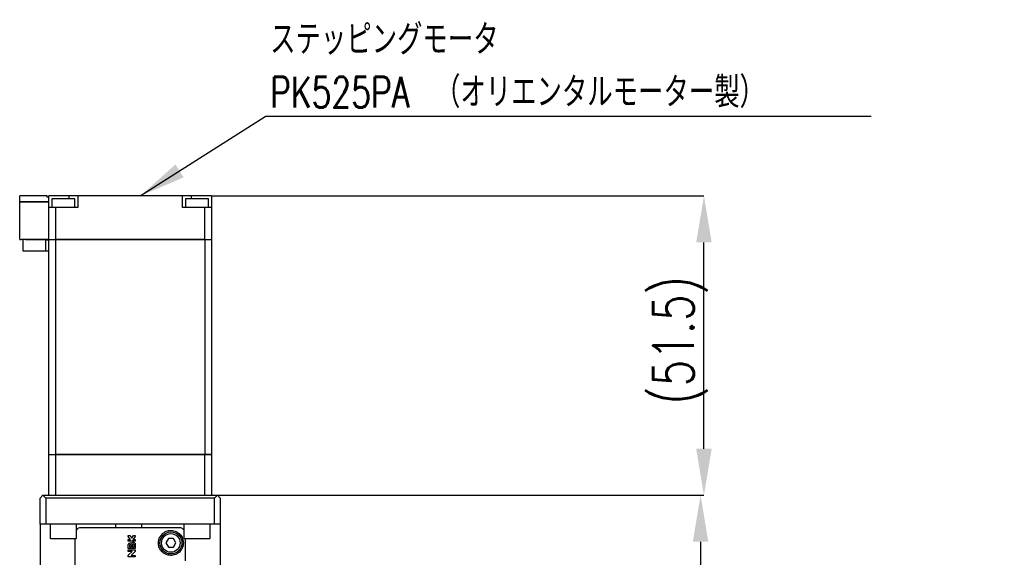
# Model space of a CAD drawing. Header units: millimetres. Extents: x 0 to 354, y -2 to 231.
# Tile 13 of 13: x 256 to 341, y 179 to 226. Entities that reach past the tile are written whole.
import ezdxf

# ---------------------------------------------------------------- set-up
doc = ezdxf.new("R2010")
doc.units = ezdxf.units.MM
doc.layers.add('SLD-0', color=7, linetype='Continuous')
doc.styles.add('SLDTEXTSTYLE1', font='TXT', dxfattribs={"width": 0.75, "bigfont": 'bigfont'})
doc.styles.get("Standard").update_dxf_attribs({"font": 'arial.ttf'})
doc.dimstyles.new('SLDDIMSTYLE1', dxfattribs={"dimtxt": 3.5, "dimasz": 4, "dimexe": 0, "dimexo": 0.0625, "dimgap": 0.875, "dimtad": 1, "dimdec": 1, "dimlfac": 2, "dimrnd": 1e-09, "dimzin": 12, "dimdsep": 46, "dimtxsty": 'SLDTEXTSTYLE1', "dimsah": 1, "dimcen": 0.09, "dimadec": 0, "dimazin": 3, "dimtfac": 1, "dimtdec": 1, "dimtofl": 0, "dimtmove": 0, "dimatfit": 3, "dimfxl": 1, "dimfrac": 2, "dimtolj": 1, "dimtzin": 12, "dimarcsym": 0})
doc.dimstyles.new('SLDDIMSTYLE7', dxfattribs={"dimtxt": 3.5, "dimasz": 4, "dimexe": 0, "dimexo": 0.0625, "dimgap": 0.875, "dimtad": 1, "dimlfac": 2, "dimrnd": 1e-09, "dimzin": 12, "dimdsep": 46, "dimtxsty": 'SLDTEXTSTYLE1', "dimsah": 1, "dimcen": 0.09, "dimadec": 0, "dimazin": 3, "dimtfac": 1, "dimtofl": 0, "dimtmove": 0, "dimatfit": 3, "dimfxl": 1, "dimfrac": 2, "dimtolj": 1, "dimtzin": 12, "dimarcsym": 0})
doc.dimstyles.new('SLDDIMSTYLE8', dxfattribs={"dimtxt": 0.18, "dimasz": 4, "dimexe": 0, "dimexo": 0.0625, "dimgap": 0, "dimtad": 0, "dimtih": 1, "dimtoh": 1, "dimdec": 0, "dimrnd": 1e-09, "dimzin": 0, "dimdsep": 46, "dimtxsty": 'Standard', "dimsah": 1, "dimcen": 0.09, "dimadec": 0, "dimazin": 0, "dimtfac": 4, "dimtdec": 0, "dimtofl": 0, "dimtmove": 0, "dimatfit": 3, "dimfxl": 1, "dimfrac": 2, "dimtolj": 1, "dimtzin": 0, "dimarcsym": 0})

# ---------------------------------------------------------------- blocks, each defined once
blk = doc.blocks.new('*D51')
at = {"layer": 'Defpoints', "color": 0, "transparency": 16777216}
for p in [(273.425, 184.61), (272.675, 112.11), (314.976, 112.11)]:
    blk.add_point(p, dxfattribs=at)
at = {"layer": 'SLD-0', "color": 0, "lineweight": -2, "transparency": 16777216}
for p, q in [((273.487, 184.61), (314.976, 184.61)), ((314.976, 180.61), (314.976, 116.11)), ((272.737, 112.11), (314.976, 112.11))]:
    blk.add_line(p, q, dxfattribs=at)
at = {"layer": 'SLD-0', "color": 0, "transparency": 16777216}
for points in [[(314.309, 180.61), (315.643, 180.61), (314.976, 184.61)], [(314.309, 116.11), (315.643, 116.11), (314.976, 112.11)]]:
    blk.add_solid(points, dxfattribs=at)
at = {"layer": 'SLD-0', "color": 0, "transparency": 16777216, "insert": (310.601, 149.682), "char_height": 3.5, "attachment_point": 2, "rotation": 90, "style": 'SLDTEXTSTYLE1'}
blk.add_mtext('\\A1;145', dxfattribs=at)
blk = doc.blocks.new('*D52')
at = {"layer": 'Defpoints', "color": 0, "transparency": 16777216}
for p in [(272.925, 210.36), (315.266, 210.36), (273.425, 184.61)]:
    blk.add_point(p, dxfattribs=at)
at = {"layer": 'SLD-0', "color": 0, "lineweight": -2, "transparency": 16777216}
for p, q in [((272.987, 210.36), (315.266, 210.36)), ((315.266, 188.61), (315.266, 206.36)), ((273.487, 184.61), (315.266, 184.61))]:
    blk.add_line(p, q, dxfattribs=at)
at = {"layer": 'SLD-0', "color": 0, "transparency": 16777216}
for points in [[(314.599, 206.36), (315.932, 206.36), (315.266, 210.36)], [(314.599, 188.61), (315.932, 188.61), (315.266, 184.61)]]:
    blk.add_solid(points, dxfattribs=at)
at = {"layer": 'SLD-0', "color": 0, "transparency": 16777216, "insert": (310.891, 197.928), "char_height": 3.5, "attachment_point": 2, "rotation": 90, "style": 'SLDTEXTSTYLE1'}
blk.add_mtext('\\A1;(51.5)', dxfattribs=at)
blk = doc.blocks.new('SW_NOTE_0_41')
at = {"layer": 'SLD-0', "color": 0}
blk.add_line((52.13, 0), (0, 0), dxfattribs=at)
at = {"layer": 'SLD-0', "color": 0, "attachment_point": 1, "style": 'SLDTEXTSTYLE1'}
for s, insert, char_height in [('ステッピングモータ', (0.439, 7.941), 2.6458), ('PK525PA\u3000（オリエンタルモーター製）', (0.439, 3.413), 2.64583)]:
    blk.add_mtext(s, dxfattribs=dict(at, insert=insert, char_height=char_height))

msp = doc.modelspace()

# ---------------------------------------------------------------- linework, layer by layer
at = {"color": 7, "linetype": 'Continuous', "lineweight": 25}
for p, q in [((256.42458552, 209.85966979), (256.42458552, 210.35966979)), ((256.56412205, 210.35966979), (256.42458552, 210.35966979)), ((258.77458552, 210.35966979), (256.56412205, 210.35966979)), ((258.77458552, 210.25966979), (258.77458552, 210.35966979)), ((258.92458552, 210.25966979), (258.77458552, 210.25966979)), ((258.92458552, 209.35966979), (258.92458552, 210.35966979)), ((260.67458552, 210.35966979), (258.92458552, 210.35966979)), ((259.17458552, 210.10966979), (259.17458552, 209.35966979)), ((261.17458552, 210.10966979), (259.17458552, 210.10966979)), ((260.67458552, 210.10966979), (260.67458552, 210.35966979)), ((261.42458552, 210.35966979), (260.67458552, 210.35966979)), ((261.17458552, 209.35966979), (261.17458552, 210.10966979)), ((261.42458552, 210.35966979), (261.42458552, 209.35966979)), ((270.42458552, 210.35966979), (261.42458552, 210.35966979)), ((270.42458552, 209.35966979), (270.42458552, 210.35966979)), ((271.17458552, 210.35966979), (270.42458552, 210.35966979)), ((270.67458552, 210.10966979), (270.67458552, 209.35966979)), ((272.67458552, 210.10966979), (270.67458552, 210.10966979)), ((271.17458552, 210.35966979), (271.17458552, 210.10966979)), ((272.92458552, 210.35966979), (271.17458552, 210.35966979)), ((272.67458552, 209.35966979), (272.67458552, 210.10966979)), ((272.92458552, 210.35966979), (272.92458552, 209.35966979)), ((256.56412205, 209.85966979), (256.42458552, 209.85966979)), ((256.42458552, 206.60966979), (256.42458552, 209.83466979)), ((256.56412205, 209.83466979), (256.42458552, 209.83466979)), ((256.44958552, 209.85966979), (256.44958552, 209.83466979)), ((258.92458552, 209.85966979), (256.56412205, 209.85966979)), ((258.92458552, 209.83466979), (256.56412205, 209.83466979)), ((258.92458552, 206.60966979), (258.92458552, 209.35966979)), ((259.50196923, 209.35966979), (258.92458552, 209.35966979)), ((259.50196923, 209.35966979), (259.50196923, 206.60966979)), ((261.42458552, 209.35966979), (259.50196923, 209.35966979)), ((272.34720181, 209.35966979), (270.42458552, 209.35966979)), ((272.34720181, 206.60966979), (272.34720181, 209.35966979)), ((272.92458552, 209.35966979), (272.34720181, 209.35966979)), ((272.92458552, 209.35966979), (272.92458552, 206.60966979)), ((256.42458552, 206.60966979), (256.56412205, 206.60966979)), ((258.92458552, 206.60966979), (256.56412205, 206.60966979)), ((256.72458552, 205.60966979), (256.72458552, 206.60966979)), ((256.92458552, 206.60966979), (256.92458552, 206.58466979)), ((258.92458552, 206.60966979), (259.50196923, 206.60966979)), ((258.92958552, 206.60966979), (258.92958552, 206.58466979)), ((272.34720181, 206.60966979), (259.50196923, 206.60966979)), ((259.50391577, 206.58466979), (259.50391577, 206.60966979)), ((272.34525527, 206.60966979), (272.34525527, 206.58466979)), ((272.34720181, 206.60966979), (272.92458552, 206.60966979)), ((272.91958552, 206.58466979), (272.91958552, 206.60966979)), ((258.67458552, 206.58466979), (256.92458552, 206.58466979)), ((258.67458552, 205.60966979), (258.67458552, 206.58466979)), ((258.67458552, 206.58466979), (258.92458552, 206.58466979)), ((258.92458552, 188.10966979), (258.92458552, 206.58466979)), ((259.50196923, 206.58466979), (258.92458552, 206.58466979)), ((259.50196923, 206.58466979), (259.50196923, 188.10966979)), ((272.34720181, 206.58466979), (259.50196923, 206.58466979)), ((272.34720181, 206.58466979), (272.34720181, 188.10966979)), ((272.92458552, 206.58466979), (272.34720181, 206.58466979)), ((272.92458552, 206.58466979), (272.92458552, 188.10966979)), ((258.67458552, 205.60966979), (256.72458552, 205.60966979)), ((258.92458552, 205.60966979), (258.67458552, 205.60966979)), ((258.92458552, 188.10966979), (259.50196923, 188.10966979)), ((258.92458552, 184.60966979), (258.92458552, 188.08466979)), ((259.50196923, 188.08466979), (258.92458552, 188.08466979)), ((258.92958552, 188.10966979), (258.92958552, 188.08466979)), ((272.34720181, 188.10966979), (259.50196923, 188.10966979)), ((259.50196923, 188.08466979), (259.50196923, 184.60966979)), ((272.34720181, 188.08466979), (259.50196923, 188.08466979)), ((259.50391577, 188.08466979), (259.50391577, 188.10966979)), ((272.34525527, 188.10966979), (272.34525527, 188.08466979)), ((272.92458552, 188.10966979), (272.34720181, 188.10966979)), ((272.34720181, 184.60966979), (272.34720181, 188.08466979)), ((272.92458552, 188.08466979), (272.34720181, 188.08466979)), ((272.91958552, 188.08466979), (272.91958552, 188.10966979)), ((272.92458552, 188.08466979), (272.92458552, 184.60966979)), ((258.17458552, 184.35966979), (258.42458552, 184.60966979)), ((258.42458552, 184.60966979), (258.67458552, 184.35966979)), ((258.42458552, 184.60966979), (273.42458552, 184.60966979)), ((259.50196923, 184.60966979), (272.34720181, 184.60966979)), ((273.17458552, 184.35966979), (273.42458552, 184.60966979)), ((273.42458552, 184.60966979), (273.67458552, 184.35966979)), ((258.17458552, 182.10966979), (258.17458552, 184.35966979)), ((258.67458552, 184.35966979), (258.67458552, 182.10966979)), ((273.17458552, 184.35966979), (258.67458552, 184.35966979)), ((273.17458552, 182.10966979), (273.17458552, 184.35966979)), ((273.67458552, 184.35966979), (273.67458552, 182.10966979)), ((258.67458552, 182.10966979), (258.17458552, 182.10966979)), ((258.17458552, 182.10966979), (258.17458552, 176.10966979)), ((273.17458552, 182.10966979), (258.67458552, 182.10966979)), ((259.04958552, 182.10966979), (259.04958552, 180.92216979)), ((261.29958552, 180.92216979), (261.29958552, 182.10966979)), ((264.67458552, 182.10966979), (264.67458552, 181.80966979)), ((266.92458552, 181.80966979), (266.92458552, 182.10966979)), ((270.54958552, 182.10966979), (270.54958552, 180.92216979)), ((272.79958552, 180.92216979), (272.79958552, 182.10966979)), ((273.67458552, 182.10966979), (273.17458552, 182.10966979)), ((273.67458552, 182.10966979), (273.67458552, 176.10966979)), ((260.17458552, 180.85966979), (259.11208552, 180.85966979)), ((261.23708552, 180.85966979), (260.17458552, 180.85966979)), ((261.17458552, 180.85966979), (261.17458552, 177.33466979)), ((265.75558552, 181.14366979), (265.88558552, 181.14366979)), ((265.75558552, 181.09676871), (265.75558552, 181.14366979)), ((265.75558552, 180.79266979), (265.95491885, 180.79266979)), ((265.75558552, 180.66266979), (265.75558552, 180.79266979)), ((266.35358552, 180.66266979), (265.75558552, 180.66266979)), ((265.95491885, 180.79266979), (265.78241669, 181.01767261)), ((265.88558552, 181.14366979), (266.05458552, 180.92323501)), ((266.05458552, 180.92323501), (266.22358552, 181.14366979)), ((266.13258552, 180.14866979), (266.13258552, 180.38266979)), ((266.32675435, 181.01767261), (266.15425219, 180.79266979)), ((266.15425219, 180.79266979), (266.35358552, 180.79266979)), ((266.22358552, 181.14366979), (266.35358552, 181.14366979)), ((266.23658552, 180.38266979), (266.23658552, 180.14866979)), ((266.35358552, 181.14366979), (266.35358552, 181.09676871)), ((266.35358552, 180.79266979), (266.35358552, 180.66266979)), ((266.36658552, 180.38266979), (266.36658552, 180.01866979)), ((269.20807917, 180.88466979), (268.99157282, 180.50966979)), ((268.99157282, 180.50966979), (269.20807917, 180.13466979)), ((269.64109187, 180.88466979), (269.20807917, 180.88466979)), ((269.85759822, 180.50966979), (269.64109187, 180.88466979)), ((269.64109187, 180.13466979), (269.85759822, 180.50966979)), ((271.67458552, 180.85966979), (270.61208552, 180.85966979)), ((270.67221651, 178.95966979), (270.67221651, 180.85966979)), ((272.73708552, 180.85966979), (271.67458552, 180.85966979)), ((265.75558552, 180.01866979), (265.75558552, 180.31766979)), ((266.36658552, 180.01866979), (265.75558552, 180.01866979)), ((265.75558552, 179.90366979), (266.35358552, 179.90366979)), ((265.75558552, 179.77366979), (265.75558552, 179.90366979)), ((266.09358552, 179.77366979), (265.75558552, 179.77366979)), ((265.79366164, 179.47374591), (266.09358552, 179.77366979)), ((265.88558552, 180.14866979), (265.88558552, 180.31766979)), ((266.00258552, 180.14866979), (265.88558552, 180.14866979)), ((266.00258552, 180.31766979), (266.00258552, 180.14866979)), ((266.3155094, 179.73559367), (266.01558552, 179.43566979)), ((266.23658552, 180.14866979), (266.13258552, 180.14866979)), ((266.35358552, 179.90366979), (266.35358552, 179.82751755)), ((269.20807917, 180.13466979), (269.64109187, 180.13466979)), ((265.75558552, 179.30566979), (265.75558552, 179.38182203)), ((266.35358552, 179.30566979), (265.75558552, 179.30566979)), ((266.01558552, 179.43566979), (266.35358552, 179.43566979)), ((266.35358552, 179.43566979), (266.35358552, 179.30566979))]:
    msp.add_line(p, q, dxfattribs=at)
for radius in [0.95, 0.8]:
    msp.add_circle((269.42458552, 180.50966979), radius, dxfattribs=at)
for centre, radius, start, end in [((261.67458552, 181.30966979), 0.5, 90, 138.5903778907), ((259.11208552, 180.92216979), 0.0625, 180, 270), ((261.23708552, 180.92216979), 0.0625, 270, 0), ((270.61208552, 180.92216979), 0.0625, 180, 270), ((272.73708552, 180.92216979), 0.0625, 270.0000000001, 0)]:
    msp.add_arc(centre, radius, start, end, dxfattribs=at)
for points, knots in [([(270.17193764, 181.80966979), (270.14936277, 181.80966979), (270.10289208, 181.80966979), (269.84378684, 181.80966979), (269.43374855, 181.80966979), (268.86935646, 181.80966979), (268.1847202, 181.80966979), (267.42336095, 181.80966979), (266.63549506, 181.80966979), (265.84916222, 181.80966979), (265.06534724, 181.80966979), (264.28535399, 181.80966979), (263.53762318, 181.80966979), (262.87205649, 181.80966979), (262.33116464, 181.80966979), (261.9475208, 181.80966979), (261.71594412, 181.80966979), (261.68810796, 181.80966979), (261.67458552, 181.80966979)], [0, 0, 0, 0, 0.0583533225, 0.1201212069, 0.1843953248, 0.25, 0.3156046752, 0.3798787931, 0.4416466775, 0.5, 0.5583533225, 0.6201212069, 0.6843953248, 0.75, 0.8156046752, 0.8798787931, 0.9416466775, 1, 1, 1, 1]), ([(270.14265585, 181.30966979), (270.23037591, 181.21501629), (270.36195402, 181.07303818), (270.4555476, 180.83275963), (270.4897831, 180.67024691), (270.50153029, 180.54648902), (270.49781399, 180.41484652), (270.47546192, 180.26351803), (270.38900925, 179.98797878), (270.17195124, 179.69387295), (269.77948727, 179.45830955), (269.32933525, 179.41080779), (268.93725877, 179.52693524), (268.62872472, 179.75584283), (268.4217081, 180.06605418), (268.33591152, 180.41711339), (268.36044676, 180.74777984), (268.47390009, 181.04151668), (268.60767932, 181.21784194), (268.69202118, 181.29620348), (268.70651519, 181.30966979)], [0, 0, 0, 0, 0.0996168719, 0.1494230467, 0.1687992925, 0.1883862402, 0.2057477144, 0.2255227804, 0.262951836, 0.3806889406, 0.5060595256, 0.6053458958, 0.6803547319, 0.7395531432, 0.7991183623, 0.850262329, 0.896843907, 0.9426188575, 0.9901391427, 1, 1, 1, 1]), ([(268.70651519, 181.30966979), (268.77770467, 181.36346561), (268.98661466, 181.5213328), (269.33426403, 181.60616193), (269.79924863, 181.55927257), (270.03110765, 181.39074771), (270.14265585, 181.30966979)], [0, 0, 0, 0, 0.1409093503, 0.4135072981, 0.7178362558, 1, 1, 1, 1]), ([(270.54958552, 181.63356619), (270.51418707, 181.66949638), (270.43923801, 181.74557128), (270.30158379, 181.80076545), (270.20880946, 181.80713737), (270.17193764, 181.80966979)], [0, 0, 0, 0, 0.350356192, 0.7418083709, 1, 1, 1, 1]), ([(265.78241669, 181.01767261), (265.77447157, 181.03015132), (265.75905977, 181.05435729), (265.75671938, 181.08292722), (265.75558552, 181.09676871)], [0, 0, 0, 0, 0.5155224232, 1, 1, 1, 1]), ([(265.75558552, 180.31766979), (265.75766825, 180.33885899), (265.76183368, 180.38123707), (265.79430687, 180.43764363), (265.84213086, 180.4805374), (265.9018914, 180.50508898), (265.96618744, 180.50846111), (266.01010028, 180.49579647), (266.03101661, 180.48491048), (266.0332384, 180.48375415)], [0, 0, 0, 0, 0.1634155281, 0.3268284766, 0.49030737, 0.65381752, 0.81723773, 0.9805865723, 1, 1, 1, 1]), ([(265.88558552, 180.31766979), (265.8862323, 180.3242479), (265.88752586, 180.33740411), (265.89760983, 180.35491363), (265.91246008, 180.3682244), (265.93100234, 180.37583561), (265.95098616, 180.37688894), (265.97019633, 180.37126769), (265.98647751, 180.35960017), (265.99791945, 180.34321976), (266.00223888, 180.32832235), (266.00251873, 180.31972241), (266.00258552, 180.31766979)], [0, 0, 0, 0, 0.1073692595, 0.2147384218, 0.3221099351, 0.429481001, 0.5368466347, 0.6442108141, 0.7515826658, 0.8589621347, 0.9663372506, 1, 1, 1, 1]), ([(266.0332384, 180.48375415), (266.04627323, 180.49964945), (266.0723428, 180.53143994), (266.1286411, 180.55930572), (266.19000764, 180.56810469), (266.25110109, 180.5558119), (266.30475052, 180.52401938), (266.34459277, 180.47622799), (266.36410268, 180.42618713), (266.3659268, 180.39421536), (266.36658552, 180.38266979)], [0, 0, 0, 0, 0.1319570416, 0.2639131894, 0.3959038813, 0.5280778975, 0.6605116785, 0.793030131, 0.9252595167, 1, 1, 1, 1]), ([(266.13258552, 180.38266979), (266.13315961, 180.38851263), (266.1343078, 180.40019824), (266.14325734, 180.41575179), (266.1564378, 180.42758262), (266.17290487, 180.4343608), (266.19067111, 180.43531609), (266.20776846, 180.43032869), (266.22226551, 180.41994757), (266.23244565, 180.40536843), (266.23627939, 180.39212181), (266.23652672, 180.38448536), (266.23658552, 180.38266979)], [0, 0, 0, 0, 0.1072092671, 0.2144172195, 0.3216641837, 0.4290116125, 0.5364895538, 0.6440800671, 0.7516976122, 0.8592128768, 0.9665278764, 1, 1, 1, 1]), ([(266.35358552, 181.09676871), (266.35230332, 181.08206785), (266.34980859, 181.05346498), (266.33429467, 181.02937917), (266.32675435, 181.01767261)], [0, 0, 0, 0, 0.5139642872, 1, 1, 1, 1]), ([(266.35358552, 179.82751755), (266.35214692, 179.81296426), (266.34926983, 179.7838588), (266.33202295, 179.75334874), (266.31883751, 179.73917199), (266.3155094, 179.73559367)], [0, 0, 0, 0, 0.4278029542, 0.8555732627, 1, 1, 1, 1]), ([(265.75558552, 179.38182203), (265.75703031, 179.39641069), (265.75991987, 179.42558781), (265.77721431, 179.4560826), (265.79038896, 179.47023127), (265.79366164, 179.47374591)], [0, 0, 0, 0, 0.4290943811, 0.8581826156, 1, 1, 1, 1])]:
    msp.add_open_spline(points, degree=3, knots=knots, dxfattribs=at)

# ---------------------------------------------------------------- block references
at = {"layer": 'SLD-0'}
msp.add_blockref('SW_NOTE_0_41', (277.5240292, 217.19200387), dxfattribs=at)

# ---------------------------------------------------------------- dimensions: what is measured, and where the dimension line sits
dim = msp.add_linear_dim(base=(315.26576797, 210.35966979), p1=(273.42458552, 184.60966979), p2=(272.92458552, 210.35966979), angle=90, text='(<>)', dimstyle='SLDDIMSTYLE1', dxfattribs=at)
dim.commit()
dim.dimension.update_dxf_attribs({"geometry": '*D52', "text_midpoint": (315.26576797, 197.92847525), "dimtype": 160})
dim = msp.add_linear_dim(base=(314.97610478, 112.10966979), p1=(273.42458552, 184.60966979), p2=(272.67458552, 112.10966979), angle=90, dimstyle='SLDDIMSTYLE7', dxfattribs=at)
dim.commit()
dim.dimension.update_dxf_attribs({"geometry": '*D51', "text_midpoint": (314.97610478, 149.6820902), "dimtype": 160})

# ---------------------------------------------------------------- leaders
msp.add_leader([(266.79651421, 210.35966979), (277.5240292, 217.19200387)], dimstyle='SLDDIMSTYLE8', dxfattribs=at)

doc.saveas('drawing.dxf')
